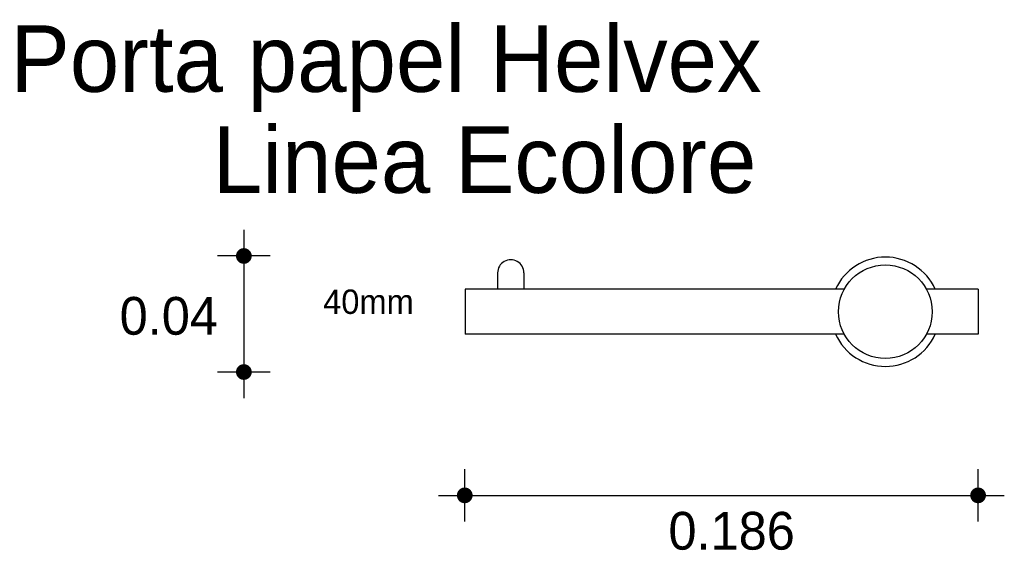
# Model space of a CAD drawing. Extents: x 6.084 to 6.447, y 4.559 to 4.754.
import ezdxf

# ---------------------------------------------------------------- set-up
doc = ezdxf.new("R2010")
doc.units = 0
doc.header["$MEASUREMENT"] = 0
for name, color, linetype in [('COTAS', 6, 'CONTINUOUS'), ('DIBUJO', 5, 'CONTINUOUS'), ('TEXTO', 4, 'CONTINUOUS')]:
    doc.layers.add(name, color=color, linetype=linetype)

msp = doc.modelspace()

# ---------------------------------------------------------------- linework, layer by layer
at = {"layer": 'COTAS'}
for p, q in [((6.166832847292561, 4.677062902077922), (6.166832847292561, 4.615064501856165)), ((6.176482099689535, 4.667413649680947), (6.157183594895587, 4.667413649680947)), ((6.176482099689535, 4.624713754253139), (6.157183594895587, 4.624713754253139)), ((6.24808544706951, 4.569679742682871), (6.24808544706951, 4.588978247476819)), ((6.436917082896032, 4.569679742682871), (6.436917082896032, 4.588978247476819)), ((6.238436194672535, 4.579328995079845), (6.446566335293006, 4.579328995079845))]:
    msp.add_line(p, q, dxfattribs=at)
at = {"layer": 'COTAS', "const_width": 0.002894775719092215}
for points in [[(6.165385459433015, 4.667413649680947, 1), (6.168280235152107, 4.667413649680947, 1)], [(6.165385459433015, 4.624713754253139, 1), (6.168280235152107, 4.624713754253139, 1)], [(6.246638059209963, 4.579328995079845, 1), (6.249532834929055, 4.579328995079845, 1)], [(6.435469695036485, 4.579328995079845, 1), (6.438364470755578, 4.579328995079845, 1)]]:
    msp.add_lwpolyline(points, format="xyb", close=True, dxfattribs=at)
at = {"layer": 'DIBUJO'}
for p, q in [((6.260174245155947, 4.661192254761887), (6.260174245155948, 4.655206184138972)), ((6.269843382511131, 4.66119225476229), (6.269843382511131, 4.655206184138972)), ((6.387729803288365, 4.655206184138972), (6.248184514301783, 4.655206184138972)), ((6.248184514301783, 4.655206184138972), (6.248184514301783, 4.63858633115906)), ((6.436926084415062, 4.655206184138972), (6.417913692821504, 4.655206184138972)), ((6.436926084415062, 4.655206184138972), (6.436926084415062, 4.63858633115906)), ((6.387730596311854, 4.63858633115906), (6.248184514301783, 4.63858633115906)), ((6.436926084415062, 4.63858633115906), (6.417912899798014, 4.63858633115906))]:
    msp.add_line(p, q, dxfattribs=at)
msp.add_circle((6.402821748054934, 4.646896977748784), 0.01722816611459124, dxfattribs=at)
for centre, radius, start, end in [((6.265008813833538, 4.661193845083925), 0.004834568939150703, 359.9811526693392, 180.0188473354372), ((6.402821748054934, 4.646896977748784), 0.02011180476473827, 24.40291166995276, 155.5970883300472), ((6.402821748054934, 4.646896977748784), 0.02011180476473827, 204.407417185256, 335.592582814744)]:
    msp.add_arc(centre, radius, start, end, dxfattribs=at)

# ---------------------------------------------------------------- texts
at = {"layer": 'COTAS'}
for s, p in [('0.04', (6.121143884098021, 4.638442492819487)), ('0.186', (6.323016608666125, 4.559358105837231))]:
    msp.add_text(s, height=0.01389492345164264, dxfattribs=at).set_placement(p)
at = {"layer": 'DIBUJO'}
msp.add_text('40mm', height=0.008974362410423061, dxfattribs=at).set_placement((6.195996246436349, 4.646097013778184))
at = {"layer": 'TEXTO'}
for s, p in [('Porta papel Helvex', (6.081005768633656, 4.727813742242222)), ('Linea Ecolore', (6.155435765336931, 4.69062351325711))]:
    msp.add_text(s, height=0.02444967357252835, dxfattribs=at).set_placement(p)

doc.saveas('drawing.dxf')
